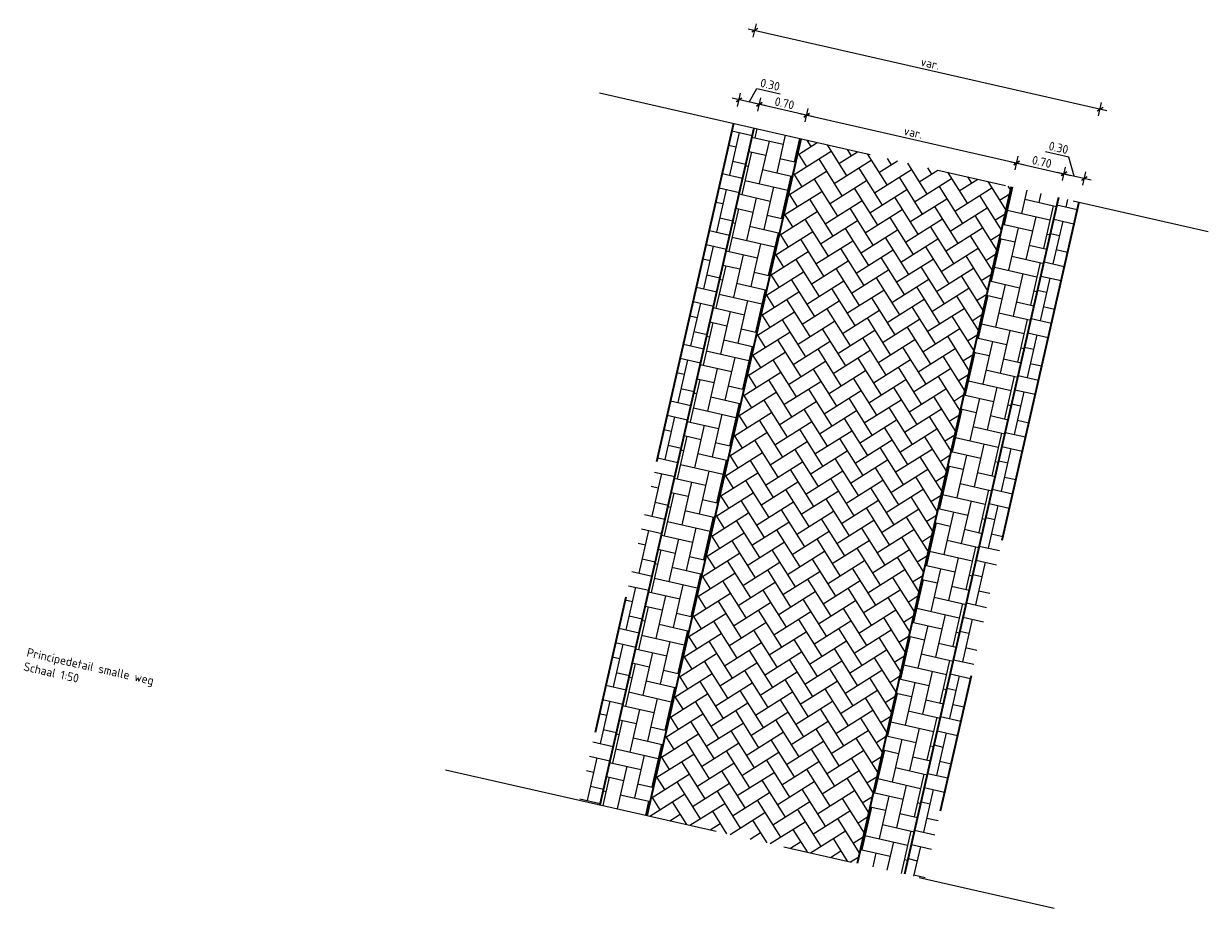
# Model space of a CAD drawing. Header units: metres. Extents: x 199937 to 201628, y 374508 to 375260.
# Tile 7 of 183: x 200455 to 200472, y 374734 to 374747. Entities that reach past the tile are written whole.
import ezdxf

# ---------------------------------------------------------------- set-up
doc = ezdxf.new("R2010")
doc.units = ezdxf.units.M
doc.linetypes.add('VH-TROTTOIRBAND_130-150', pattern=[15, 5, -2, 2, -2, 2, -2])
doc.linetypes.add('XX-AFBREEK', pattern=[7, 4, -1, 1, -1])
for name, color, linetype, lineweight in [('N-WE-VH-GOOT-G', 170, 'Continuous', 35), ('N-WE-VH-KANTOPSLUITING_TROTTOIRBAND_130 150-G', 210, 'VH-TROTTOIRBAND_130-150', 35), ('N-WE-VH-VERHARDING_BETONSTRAATSTEEN-G', 252, 'Continuous', 35), ('X-XX-AL-AFBREEKLIJN-G', 7, 'XX-AFBREEK', 18), ('X-XX-AL-M', 7, 'Continuous', 18), ('X-XX-AL-T25', 7, 'Continuous', 25)]:
    doc.layers.add(name, color=color, linetype=linetype, lineweight=lineweight)
doc.layers.add('N-WE-VH-VERHARDING_BETONSTRAATSTEEN_HEIDE-A', color=7, linetype='Continuous', lineweight=0, true_color=0x986657)
doc.layers.add('N-WE-VH-VERHARDING_BETONSTRAATSTEEN_ROOD-A', color=7, linetype='Continuous', lineweight=0, true_color=0xa92c0a)
doc.styles.add('NLCS-ISO-M50-T25', font='NLCS-ISO.ttf', dxfattribs={"height": 0.125})
doc.dimstyles.new('NLCS-M50-T25-SCHRAP_L2_H1', dxfattribs={"dimscale": 0.05, "dimtxt": 2.5, "dimasz": 1.4, "dimexe": 2, "dimexo": 2, "dimgap": 0.7, "dimtad": 1, "dimzin": 0, "dimdsep": 46, "dimtxsty": 'NLCS-ISO-M50-T25', "dimblk": 'OBLIQUE', "dimcen": 0, "dimdle": 2, "dimclrd": 256, "dimclre": 256, "dimclrt": 256, "dimadec": 1, "dimazin": 0, "dimtfac": 1, "dimtdec": 3, "dimtofl": 0, "dimtmove": 0, "dimatfit": 3, "dimldrblk": 'OBLIQUE', "dimfxl": 2, "dimfxlon": 1, "dimtfillclr": 256, "dimtolj": 1, "dimtzin": 0, "dimlwd": -1, "dimlwe": -1, "dimarcsym": 0})
pattern_1 = [(347.17281, (200997.44953, 375020.06453), (0.25138162, 0.15813691), [0.63, -0.21]), (257.17281, (200997.54278, 375020.47405), (0.25138162, 0.15813691), [0.63, -0.21])]
pattern_2 = [(347.17281174, (0, 0), (0.25138161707, 0.15813691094), [0.63, -0.21]), (257.17281174, (0.09324, 0.40952), (0.25138161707, 0.15813691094), [0.63, -0.21])]

# ---------------------------------------------------------------- blocks, each defined once
blk = doc.blocks.new('_Oblique')
at = {"color": 0, "linetype": 'ByBlock', "lineweight": -2}
blk.add_line((-0.5, -0.5), (0.5, 0.5), dxfattribs=at)
blk = doc.blocks.new('*D44')
at = {"layer": 'Defpoints', "color": 0, "transparency": 16777216}
for p in [(200470.334, 374745.535), (200465.052, 374745.326), (200470.028, 374744.193)]:
    blk.add_point(p, dxfattribs=at)
at = {"layer": 'X-XX-AL-M', "transparency": 16777216}
for p, q in [((200465.26, 374746.69), (200470.431, 374745.512)), ((200465.335, 374746.57), (200465.38, 374746.765)), ((200470.312, 374745.437), (200470.356, 374745.632))]:
    blk.add_line(p, q, dxfattribs=at)
at = {"layer": 'X-XX-AL-M', "transparency": 16777216, "xscale": 0.06999999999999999, "yscale": 0.06999999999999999, "zscale": 0.06999999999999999}
for p, rotation in [((200465.358, 374746.668), 167.1728117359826), ((200470.334, 374745.535), 347.1728117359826)]:
    blk.add_blockref('_Oblique', p, dxfattribs=dict(at, rotation=rotation))
at = {"layer": 'X-XX-AL-M', "transparency": 16777216, "insert": (200467.884, 374746.192), "char_height": 0.125, "attachment_point": 5, "rotation": 347.1728, "style": 'NLCS-ISO-M50-T25', "bg_fill": 3, "box_fill_scale": 1.1, "bg_fill_color": 256, "bg_fill_true_color": 13158600, "bg_fill_transparency": 0}
blk.add_mtext('\\A1;var.', dxfattribs=at)
blk = doc.blocks.new('*D45')
at = {"layer": 'Defpoints', "color": 0, "transparency": 16777216}
for p in [(200466.027, 374745.104), (200469.131, 374744.757), (200469.053, 374744.415)]:
    blk.add_point(p, dxfattribs=at)
at = {"layer": 'X-XX-AL-M', "transparency": 16777216}
for p, q in [((200466.083, 374745.349), (200466.127, 374745.544)), ((200466.008, 374745.469), (200469.229, 374744.735)), ((200469.109, 374744.66), (200469.153, 374744.855))]:
    blk.add_line(p, q, dxfattribs=at)
at = {"layer": 'X-XX-AL-M', "transparency": 16777216, "xscale": 0.06999999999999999, "yscale": 0.06999999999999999, "zscale": 0.06999999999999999}
for p, rotation in [((200466.105, 374745.446), 167.1728117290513), ((200469.131, 374744.757), 347.1728117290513)]:
    blk.add_blockref('_Oblique', p, dxfattribs=dict(at, rotation=rotation))
at = {"layer": 'X-XX-AL-M', "transparency": 16777216, "insert": (200467.64, 374745.197), "char_height": 0.125, "attachment_point": 5, "rotation": 347.1728, "style": 'NLCS-ISO-M50-T25', "bg_fill": 3, "box_fill_scale": 1.1, "bg_fill_color": 256, "bg_fill_true_color": 13158600, "bg_fill_transparency": 0}
blk.add_mtext('\\A1;var.', dxfattribs=at)
blk = doc.blocks.new('*D155')
at = {"layer": 'Defpoints', "color": 0, "transparency": 16777216}
for p in [(200465.423, 374745.602), (200465.345, 374745.26), (200466.027, 374745.104)]:
    blk.add_point(p, dxfattribs=at)
at = {"layer": 'X-XX-AL-M', "transparency": 16777216}
for p, q in [((200465.4, 374745.504), (200465.445, 374745.699)), ((200466.203, 374745.424), (200465.325, 374745.624)), ((200466.083, 374745.349), (200466.127, 374745.544))]:
    blk.add_line(p, q, dxfattribs=at)
at = {"layer": 'X-XX-AL-M', "transparency": 16777216, "xscale": 0.06999999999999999, "yscale": 0.06999999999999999, "zscale": 0.06999999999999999}
for p, rotation in [((200465.423, 374745.602), 167.1728117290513), ((200466.105, 374745.446), 347.1728117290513)]:
    blk.add_blockref('_Oblique', p, dxfattribs=dict(at, rotation=rotation))
at = {"layer": 'X-XX-AL-M', "transparency": 16777216, "insert": (200465.785, 374745.619), "char_height": 0.125, "attachment_point": 5, "rotation": 347.1728, "style": 'NLCS-ISO-M50-T25', "bg_fill": 3, "box_fill_scale": 1.1, "bg_fill_color": 256, "bg_fill_true_color": 13158600, "bg_fill_transparency": 0}
blk.add_mtext('\\A1;0.70', dxfattribs=at)
blk = doc.blocks.new('*D156')
at = {"layer": 'Defpoints', "color": 0, "transparency": 16777216}
for p in [(200469.814, 374744.602), (200469.053, 374744.415), (200469.736, 374744.26)]:
    blk.add_point(p, dxfattribs=at)
at = {"layer": 'X-XX-AL-M', "transparency": 16777216}
for p, q in [((200469.109, 374744.66), (200469.153, 374744.855)), ((200469.034, 374744.779), (200469.911, 374744.58)), ((200469.792, 374744.504), (200469.836, 374744.699))]:
    blk.add_line(p, q, dxfattribs=at)
at = {"layer": 'X-XX-AL-M', "transparency": 16777216, "xscale": 0.06999999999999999, "yscale": 0.06999999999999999, "zscale": 0.06999999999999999}
for p, rotation in [((200469.131, 374744.757), 167.1728117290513), ((200469.814, 374744.602), 347.1728117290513)]:
    blk.add_blockref('_Oblique', p, dxfattribs=dict(at, rotation=rotation))
at = {"layer": 'X-XX-AL-M', "transparency": 16777216, "insert": (200469.494, 374744.775), "char_height": 0.125, "attachment_point": 5, "rotation": 347.1728, "style": 'NLCS-ISO-M50-T25', "bg_fill": 3, "box_fill_scale": 1.1, "bg_fill_color": 256, "bg_fill_true_color": 13158600, "bg_fill_transparency": 0}
blk.add_mtext('\\A1;0.70', dxfattribs=at)
blk = doc.blocks.new('*D163')
at = {"layer": 'Defpoints', "color": 0, "transparency": 16777216}
for p in [(200465.13, 374745.668), (200465.052, 374745.326), (200465.345, 374745.26)]:
    blk.add_point(p, dxfattribs=at)
at = {"layer": 'X-XX-AL-M', "transparency": 16777216}
for p, q in [((200465.276, 374745.635), (200465.387, 374745.83)), ((200465.387, 374745.83), (200465.723, 374745.754)), ((200465.52, 374745.58), (200465.032, 374745.691)), ((200465.108, 374745.571), (200465.152, 374745.766)), ((200465.4, 374745.504), (200465.445, 374745.699))]:
    blk.add_line(p, q, dxfattribs=at)
at = {"layer": 'X-XX-AL-M', "transparency": 16777216, "xscale": 0.06999999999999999, "yscale": 0.06999999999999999, "zscale": 0.06999999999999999}
for p, rotation in [((200465.13, 374745.668), 167.1728117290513), ((200465.423, 374745.602), 347.1728117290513)]:
    blk.add_blockref('_Oblique', p, dxfattribs=dict(at, rotation=rotation))
at = {"layer": 'X-XX-AL-M', "transparency": 16777216, "insert": (200465.577, 374745.887), "char_height": 0.125, "attachment_point": 5, "rotation": 347.1728, "style": 'NLCS-ISO-M50-T25', "bg_fill": 3, "box_fill_scale": 1.1, "bg_fill_color": 256, "bg_fill_true_color": 13158600, "bg_fill_transparency": 0}
blk.add_mtext('\\A1;0.30', dxfattribs=at)
blk = doc.blocks.new('*D164')
at = {"layer": 'Defpoints', "color": 0, "transparency": 16777216}
for p in [(200470.106, 374744.535), (200469.736, 374744.26), (200470.028, 374744.193)]:
    blk.add_point(p, dxfattribs=at)
at = {"layer": 'X-XX-AL-M', "transparency": 16777216}
for p, q in [((200469.882, 374744.843), (200469.546, 374744.92)), ((200469.96, 374744.569), (200469.882, 374744.843)), ((200469.716, 374744.624), (200470.204, 374744.513)), ((200469.792, 374744.504), (200469.836, 374744.699)), ((200470.084, 374744.438), (200470.129, 374744.633))]:
    blk.add_line(p, q, dxfattribs=at)
at = {"layer": 'X-XX-AL-M', "transparency": 16777216, "xscale": 0.06999999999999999, "yscale": 0.06999999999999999, "zscale": 0.06999999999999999}
for p, rotation in [((200469.814, 374744.602), 167.1728117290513), ((200470.106, 374744.535), 347.1728117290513)]:
    blk.add_blockref('_Oblique', p, dxfattribs=dict(at, rotation=rotation))
at = {"layer": 'X-XX-AL-M', "transparency": 16777216, "insert": (200469.735, 374744.977), "char_height": 0.125, "attachment_point": 5, "rotation": 347.1728, "style": 'NLCS-ISO-M50-T25', "bg_fill": 3, "box_fill_scale": 1.1, "bg_fill_color": 256, "bg_fill_true_color": 13158600, "bg_fill_transparency": 0}
blk.add_mtext('\\A1;0.30', dxfattribs=at)

msp = doc.modelspace()

# ---------------------------------------------------------------- hatches: boundary and pattern name
at = {"layer": 'N-WE-VH-VERHARDING_BETONSTRAATSTEEN_HEIDE-A', "true_color": 0x986657}
h = msp.add_hatch(dxfattribs=at)
h.set_pattern_fill('AVH-HEI_BSS_KEIFRMT_KEPER-SO', color=25, scale=2, angle=-12.8272, pattern_type=2)
h.set_pattern_definition(pattern_1)
h.paths.add_polyline_path([(200462.832, 374735.576), (200463.125, 374735.509), (200465.345, 374745.26), (200465.052, 374745.326)])
h = msp.add_hatch(dxfattribs=at)
h.set_pattern_fill('AVH-HEI_BSS_KEIFRMT_KEPER-SO', color=25, scale=2, angle=-12.8272, pattern_type=2)
h.set_pattern_definition(pattern_2)
h.paths.add_polyline_path([(200463.125, 374735.509), (200463.807, 374735.354), (200466.027, 374745.104), (200465.345, 374745.26)])
h = msp.add_hatch(dxfattribs=at)
h.set_pattern_fill('AVH-HEI_BSS_KEIFRMT_KEPER-SO', color=25, scale=2, angle=-12.8272, pattern_type=2)
h.set_pattern_definition(pattern_2)
h.paths.add_polyline_path([(200466.833, 374734.665), (200467.516, 374734.51), (200469.736, 374744.26), (200469.053, 374744.415)])
h = msp.add_hatch(dxfattribs=at)
h.set_pattern_fill('AVH-HEI_BSS_KEIFRMT_KEPER-SO', color=25, scale=2, angle=-12.8272, pattern_type=2)
h.set_pattern_definition(pattern_1)
h.paths.add_polyline_path([(200467.516, 374734.51), (200467.808, 374734.443), (200470.028, 374744.193), (200469.736, 374744.26)])
at = {"layer": 'N-WE-VH-VERHARDING_BETONSTRAATSTEEN_ROOD-A'}
h = msp.add_hatch(dxfattribs=at)
h.set_pattern_fill('AVH-ROO_BSS_KEIFRMT_KEPER-SO', color=36, scale=2, angle=32.1728, pattern_type=2)
h.set_pattern_definition([(32.17281174, (0, 0), (0.06593396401, 0.28957332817), [0.63, -0.21]), (302.17281174, (-0.22364, 0.3555), (0.06593396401, 0.28957332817), [0.63, -0.21])])
h.paths.add_polyline_path([(200463.807, 374735.354), (200466.833, 374734.665), (200469.053, 374744.415), (200466.027, 374745.104)])

# ---------------------------------------------------------------- linework, layer by layer
at = {"layer": 'N-WE-VH-GOOT-G'}
for points in [[(200465.345, 374745.26), (200463.125, 374735.509)], [(200469.736, 374744.26), (200467.516, 374734.51)]]:
    msp.add_lwpolyline(points, dxfattribs=at)
at = {"layer": 'N-WE-VH-KANTOPSLUITING_TROTTOIRBAND_130 150-G'}
for points in [[(200465.052, 374745.326), (200462.832, 374735.576)], [(200470.028, 374744.193), (200467.808, 374734.443)]]:
    msp.add_lwpolyline(points, dxfattribs=at)
at = {"layer": 'N-WE-VH-VERHARDING_BETONSTRAATSTEEN-G'}
for points in [[(200463.807, 374735.354), (200466.027, 374745.104)], [(200469.053, 374744.415), (200466.833, 374734.665)]]:
    msp.add_lwpolyline(points, dxfattribs=at)
at = {"layer": 'X-XX-AL-AFBREEKLIJN-G'}
for points in [[(200463.118, 374745.767), (200471.893, 374743.769)], [(200460.898, 374736.016), (200469.673, 374734.018)]]:
    msp.add_lwpolyline(points, dxfattribs=at)

# ---------------------------------------------------------------- texts
at = {"layer": 'X-XX-AL-T25', "insert": (200454.882, 374737.772), "char_height": 0.125, "attachment_point": 1, "rotation": 347.1728, "style": 'NLCS-ISO-M50-T25'}
msp.add_mtext_dynamic_manual_height_columns('Principedetail smalle weg\\PSchaal 1:50', width=4.93889, gutter_width=0.625, heights=[0], dxfattribs=at)

# ---------------------------------------------------------------- next in the draw order: dimensions: what is measured, and where the dimension line sits
at = {"layer": 'X-XX-AL-M'}
dim = msp.add_linear_dim(base=(200470.334, 374745.535), p1=(200465.052, 374745.326), p2=(200470.028, 374744.193), angle=347.1728, text='var.', dimstyle='NLCS-M50-T25-SCHRAP_L2_H1', override={"dimtfill": 1}, dxfattribs=at)
dim.commit()
dim.dimension.update_dxf_attribs({"geometry": '*D44', "text_midpoint": (200467.863, 374746.097), "dimtype": 161})

# ---------------------------------------------------------------- next in the draw order: dimensions: what is measured, and where the dimension line sits
dim = msp.add_linear_dim(base=(200469.131, 374744.757), p1=(200466.027, 374745.104), p2=(200469.053, 374744.415), angle=167.1728, text='var.', dimstyle='NLCS-M50-T25-SCHRAP_L2_H1', override={"dimtfill": 1}, dxfattribs=at)
dim.commit()
dim.dimension.update_dxf_attribs({"geometry": '*D45', "text_midpoint": (200467.64, 374745.197)})

# ---------------------------------------------------------------- next in the draw order: dimensions: what is measured, and where the dimension line sits
for base, p1, p2, picture, middle in [((200465.423, 374745.602), (200466.027, 374745.104), (200465.345, 374745.26), '*D155', (200465.785, 374745.619)), ((200469.814, 374744.602), (200469.053, 374744.415), (200469.736, 374744.26), '*D156', (200469.494, 374744.775))]:
    dim = msp.add_linear_dim(base=base, p1=p1, p2=p2, angle=167.1728, dimstyle='NLCS-M50-T25-SCHRAP_L2_H1', override={"dimtfill": 1}, dxfattribs=at)
    dim.commit()
    dim.dimension.update_dxf_attribs({"geometry": picture, "text_midpoint": middle})

# ---------------------------------------------------------------- next in the draw order: dimensions: what is measured, and where the dimension line sits
dim = msp.add_linear_dim(base=(200465.13, 374745.668), p1=(200465.345, 374745.26), p2=(200465.052, 374745.326), angle=167.1728, dimstyle='NLCS-M50-T25-SCHRAP_L2_H1', override={"dimtmove": 1, "dimtfill": 1}, dxfattribs=at)
dim.commit()
dim.dimension.update_dxf_attribs({"geometry": '*D163', "text_midpoint": (200465.443, 374745.918)})
dim = msp.add_linear_dim(base=(200470.106, 374744.535), p1=(200469.736, 374744.26), p2=(200470.028, 374744.193), angle=167.1728, dimstyle='NLCS-M50-T25-SCHRAP_L2_H1', override={"dimtmove": 1, "dimtfill": 1}, dxfattribs=at)
dim.commit()
dim.dimension.update_dxf_attribs({"geometry": '*D164', "text_midpoint": (200469.848, 374744.851), "dimtype": 160})

doc.saveas('drawing.dxf')
